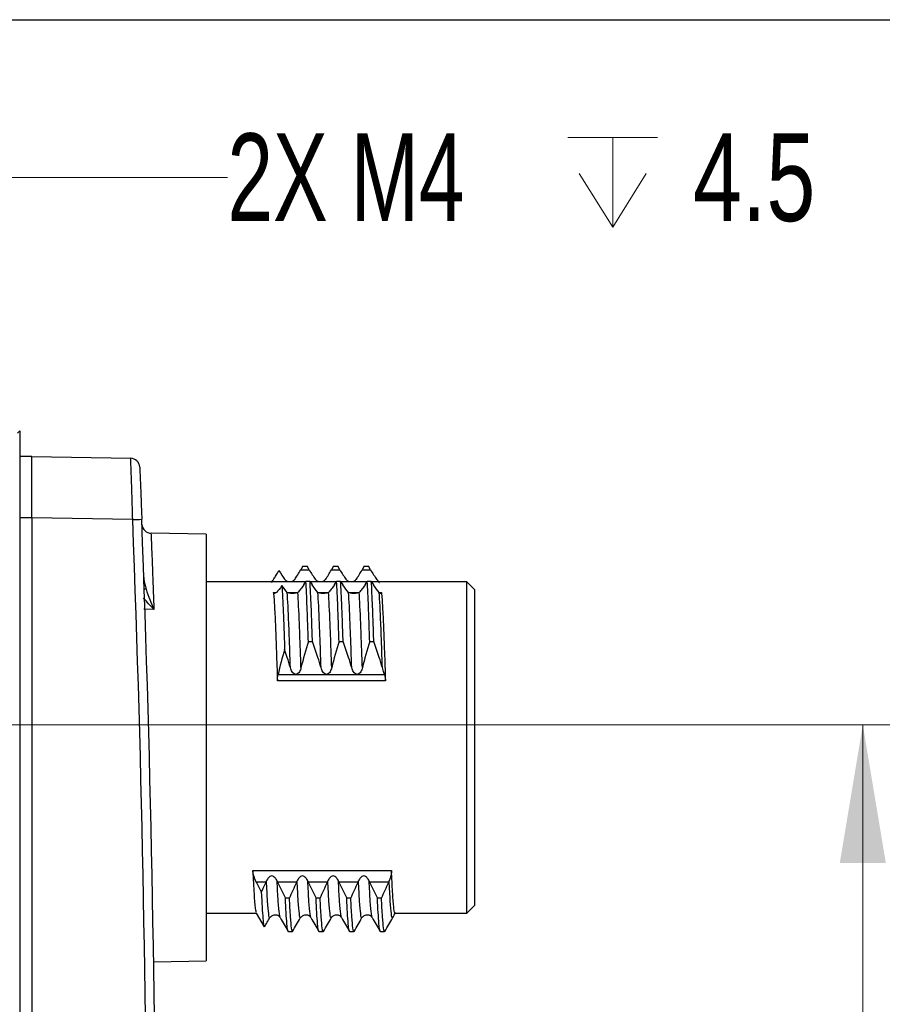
# Model space of a CAD drawing. Header units: millimetres. Extents: x 10 to 272, y 8 to 208.
# Tile 27 of 36: x 101 to 120, y 186 to 208. Entities that reach past the tile are written whole.
import ezdxf

# ---------------------------------------------------------------- set-up
doc = ezdxf.new("R2010")
doc.units = ezdxf.units.MM
doc.styles.add('SLDTEXTSTYLE0', font='TXT', dxfattribs={"width": 0.75})
doc.styles.add('SLDTEXTSTYLE2', font='TXT', dxfattribs={"width": 0.7})
doc.dimstyles.new('SLDDIMSTYLE0', dxfattribs={"dimtxt": 1.905, "dimasz": 3, "dimexe": 0, "dimexo": 0.0625, "dimgap": 0.47625, "dimtad": 0, "dimtih": 1, "dimtoh": 1, "dimdec": 1, "dimlfac": 1.5, "dimrnd": 1e-09, "dimzin": 4, "dimdsep": 46, "dimtxsty": 'SLDTEXTSTYLE0', "dimsah": 1, "dimcen": 0.09, "dimadec": 0, "dimazin": 1, "dimtfac": 1, "dimtdec": 1, "dimtofl": 0, "dimtmove": 0, "dimatfit": 3, "dimfxl": 1, "dimfrac": 2, "dimtolj": 1, "dimtzin": 12, "dimarcsym": 0})
doc.dimstyles.new('SLDDIMSTYLE3', dxfattribs={"dimtxt": 1.905, "dimasz": 3, "dimexe": 0, "dimexo": 0.0625, "dimgap": 0.47625, "dimtad": 0, "dimtih": 1, "dimtoh": 1, "dimdec": 1, "dimlfac": 1.5, "dimrnd": 1e-09, "dimzin": 12, "dimdsep": 46, "dimtxsty": 'SLDTEXTSTYLE0', "dimsah": 1, "dimcen": 0, "dimadec": 0, "dimazin": 3, "dimtfac": 1, "dimtdec": 1, "dimtofl": 0, "dimtmove": 0, "dimatfit": 3, "dimfxl": 1, "dimfrac": 2, "dimtolj": 1, "dimtzin": 12, "dimarcsym": 0})

# ---------------------------------------------------------------- blocks, each defined once
blk = doc.blocks.new('SW_SYMBOL_HOLE_DEPTH')
at = {"color": 0, "linetype": 'Continuous', "lineweight": 18}
for p, q in [((0, 875), (800, 875)), ((400, 875), (400, 75)), ((100, 555), (400, 75)), ((700, 555), (400, 75))]:
    blk.add_line(p, q, dxfattribs=at)
blk = doc.blocks.new('_D_10')
at = {"color": 7, "linetype": 'Continuous', "lineweight": 18}
for p, q in [((93.714, 193.339), (99.373, 204.262)), ((99.373, 204.262), (105.723, 204.262))]:
    blk.add_line(p, q, dxfattribs=at)
blk.add_solid([(93.714, 193.339), (95.538, 195.773), (94.65, 196.233)], dxfattribs=at)
at = {"color": 7, "linetype": 'Continuous', "lineweight": 18, "xscale": 0.0024333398, "yscale": 0.0024333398, "zscale": 0.0024333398}
blk.add_blockref('SW_SYMBOL_HOLE_DEPTH', (113.124, 203), dxfattribs=at)
at = {"color": 7, "linetype": 'Continuous', "lineweight": 18, "char_height": 1.905, "attachment_point": 1}
for s, insert, style in [('2X M4', (105.723, 205.22), 'SLDTEXTSTYLE2'), ('4.5', (115.846, 205.22), 'SLDTEXTSTYLE0')]:
    blk.add_mtext(s, dxfattribs=dict(at, insert=insert, style=style))
blk = doc.blocks.new('_D_11')
at = {"color": 7, "linetype": 'Continuous', "lineweight": 18}
for p, q in [((94.478, 192.363), (122.709, 192.363)), ((119.534, 192.363), (119.534, 181.665)), ((119.534, 181.278), (118.953, 181.278)), ((118.953, 181.278), (118.953, 178.253)), ((124.46, 181.278), (125.041, 181.278)), ((125.041, 181.278), (125.041, 178.253)), ((118.953, 178.253), (119.534, 178.253)), ((125.041, 178.253), (124.46, 178.253)), ((119.534, 168.363), (119.534, 177.866)), ((94.478, 168.363), (122.709, 168.363))]:
    blk.add_line(p, q, dxfattribs=at)
for points in [[(119.534, 192.363), (119.034, 189.363), (120.034, 189.363)], [(119.534, 168.363), (120.034, 171.363), (119.034, 171.363)]]:
    blk.add_solid(points, dxfattribs=at)
at = {"color": 7, "linetype": 'Continuous', "lineweight": 18, "char_height": 1.905, "attachment_point": 1, "style": 'SLDTEXTSTYLE0'}
for s, insert in [('36.0', (113.447, 180.709)), ('1.42', (119.534, 180.709))]:
    blk.add_mtext(s, dxfattribs=dict(at, insert=insert))

msp = doc.modelspace()

# ---------------------------------------------------------------- linework, layer by layer
at = {"color": 7, "linetype": 'Continuous', "lineweight": 25}
for p, q in [((10.088, 207.692), (270.088, 207.692)), ((101.208, 198.753), (101.208, 161.973)), ((101.474, 198.196), (101.208, 198.196)), ((101.474, 198.196), (103.621, 198.159)), ((101.474, 196.863), (101.208, 196.863)), ((103.665, 196.825), (101.474, 196.863)), ((101.474, 196.863), (101.474, 163.863)), ((105.258, 196.509), (104.064, 196.53)), ((105.258, 196.509), (105.258, 187.233)), ((107.364, 195.816), (107.317, 195.736)), ((107.317, 195.736), (107.5, 195.736)), ((107.364, 195.816), (107.453, 195.816)), ((107.5, 195.736), (107.453, 195.816)), ((108.031, 195.816), (107.984, 195.736)), ((107.984, 195.736), (108.167, 195.736)), ((108.031, 195.816), (108.12, 195.816)), ((108.167, 195.736), (108.12, 195.816)), ((108.697, 195.816), (108.651, 195.736)), ((108.651, 195.736), (108.833, 195.736)), ((108.697, 195.816), (108.787, 195.816)), ((108.833, 195.736), (108.787, 195.816)), ((103.909, 195.54), (103.909, 195.54)), ((107.422, 195.471), (105.258, 195.471)), ((107.382, 195.408), (107.428, 195.481)), ((107.518, 195.481), (107.428, 195.481)), ((107.518, 195.481), (107.564, 195.408)), ((108.089, 195.471), (107.524, 195.471)), ((108.048, 195.408), (108.095, 195.481)), ((108.184, 195.481), (108.095, 195.481)), ((108.184, 195.481), (108.231, 195.408)), ((108.755, 195.471), (108.191, 195.471)), ((108.715, 195.408), (108.762, 195.481)), ((108.851, 195.481), (108.762, 195.481)), ((108.851, 195.481), (108.898, 195.408)), ((110.925, 195.471), (108.858, 195.471)), ((111.092, 195.304), (110.925, 195.471)), ((110.925, 188.271), (110.925, 195.471)), ((106.725, 195.24), (106.78, 195.24)), ((107.032, 195.24), (107.242, 195.24)), ((107.699, 195.24), (107.909, 195.24)), ((108.365, 195.24), (108.575, 195.24)), ((109.028, 195.24), (109.073, 195.24)), ((111.092, 195.304), (111.092, 188.438)), ((107.482, 194.179), (107.571, 194.179)), ((108.149, 194.179), (108.238, 194.179)), ((108.815, 194.179), (108.905, 194.179)), ((109.157, 193.321), (106.809, 193.321)), ((106.823, 193.456), (109.136, 193.456)), ((106.275, 189.197), (109.29, 189.197)), ((106.562, 188.949), (106.35, 188.949)), ((107.229, 188.949), (106.814, 188.949)), ((107.895, 188.949), (107.481, 188.949)), ((108.562, 188.949), (108.147, 188.949)), ((109.229, 188.949), (108.814, 188.949)), ((107.072, 188.598), (106.982, 188.598)), ((107.738, 188.598), (107.649, 188.598)), ((108.405, 188.598), (108.316, 188.598)), ((109.072, 188.598), (108.982, 188.598)), ((110.925, 188.271), (111.092, 188.438)), ((105.258, 188.271), (105.687, 188.271)), ((105.687, 188.271), (106.351, 188.271)), ((106.348, 188.275), (106.523, 187.974)), ((109.368, 188.271), (110.925, 188.271)), ((107.048, 187.871), (107.137, 187.871)), ((107.714, 187.871), (107.804, 187.871)), ((108.381, 187.871), (108.47, 187.871)), ((109.048, 187.871), (109.137, 187.871)), ((104.121, 187.213), (105.258, 187.233))]:
    msp.add_line(p, q, dxfattribs=at)
at = {"color": 7, "linetype": 'Continuous', "lineweight": 25, "flags": 128}
for points in [[(101.208, 198.753), (101.182, 198.728), (101.162, 198.708)], [(101.474, 198.196), (101.474, 198.196)], [(104.124, 194.874), (103.932, 194.876), (103.907, 194.876)]]:
    msp.add_lwpolyline(points, dxfattribs=at)
at = {"color": 7, "linetype": 'Continuous', "lineweight": 25}
for centre, radius, start, end in [((103.617, 197.959), 0.2, 2.3283, 89), ((100.918, 270.344), 73.57, 272.14016, 272.2932), ((-329.155, 180.363), 433.133, 357.82185, 2.17815), ((-329.159, 180.363), 433.333, 357.82185, 2.17815), ((104.066, 196.73), 0.2, 182.1795, 270.207), ((103.957, 195.127), 0.19, 90.5913, 102.3087)]:
    msp.add_arc(centre, radius, start, end, dxfattribs=at)
for points, knots in [([(101.474, 196.863), (101.474, 197.037), (101.474, 197.212), (101.474, 197.534), (101.474, 197.682), (101.474, 197.929), (101.474, 198.028), (101.474, 198.161), (101.474, 198.196), (101.474, 198.196)], [0, 0, 0, 0, 0.25, 0.25, 0.5, 0.5, 0.75, 0.75, 1, 1, 1, 1]), ([(103.665, 196.825), (103.66, 197.001), (103.655, 197.176), (103.645, 197.496), (103.64, 197.645), (103.633, 197.83), (103.631, 197.886), (103.628, 197.983), (103.626, 198.024), (103.624, 198.09), (103.623, 198.116), (103.621, 198.15), (103.621, 198.159), (103.621, 198.159)], [0, 0, 0, 0, 0.25, 0.25, 0.5, 0.5, 0.625, 0.625, 0.75, 0.75, 0.875, 0.875, 1, 1, 1, 1]), ([(103.817, 197.967), (103.817, 197.967), (103.817, 197.959), (103.818, 197.931), (103.819, 197.909), (103.822, 197.852), (103.823, 197.817), (103.826, 197.735), (103.828, 197.687), (103.835, 197.53), (103.84, 197.403), (103.85, 197.131), (103.856, 196.982), (103.862, 196.832)], [0, 0, 0, 0, 0.125, 0.125, 0.25, 0.25, 0.375, 0.375, 0.5, 0.5, 0.75, 0.75, 1, 1, 1, 1]), ([(104.063, 196.506), (104.063, 196.508), (104.063, 196.512), (104.07, 196.34), (104.081, 196.052), (104.097, 195.634), (104.112, 195.224), (104.121, 194.949), (104.124, 194.874)], [0, 0, 0, 0, 0.150765, 0.341791, 0.538366, 0.729512, 0.926209, 1, 1, 1, 1]), ([(106.68, 195.461), (106.681, 195.461), (106.683, 195.462), (106.706, 195.497), (106.745, 195.558), (106.794, 195.635), (106.828, 195.693), (106.843, 195.719)], [0, 0, 0, 0, 0.148156, 0.351489, 0.56545, 0.80989, 1, 1, 1, 1]), ([(107.5, 195.736), (107.523, 195.697), (107.545, 195.66), (107.589, 195.591), (107.61, 195.56), (107.629, 195.533)], [0, 0, 0, 0, 0.5, 0.5, 1, 1, 1, 1]), ([(108.167, 195.736), (108.19, 195.697), (108.212, 195.66), (108.256, 195.591), (108.277, 195.56), (108.295, 195.533)], [0, 0, 0, 0, 0.5, 0.5, 1, 1, 1, 1]), ([(108.833, 195.736), (108.856, 195.697), (108.879, 195.66), (108.922, 195.591), (108.943, 195.56), (108.962, 195.533)], [0, 0, 0, 0, 0.5, 0.5, 1, 1, 1, 1]), ([(106.962, 195.533), (106.974, 195.517), (106.989, 195.504), (107.026, 195.485), (107.05, 195.479), (107.107, 195.478), (107.131, 195.485), (107.168, 195.504), (107.183, 195.517), (107.193, 195.533)], [0, 0, 0, 0, 0.25, 0.25, 0.5, 0.5, 0.75, 0.75, 1, 1, 1, 1]), ([(107.382, 195.408), (107.359, 195.373), (107.336, 195.341), (107.293, 195.285), (107.272, 195.262), (107.253, 195.245)], [0, 0, 0, 0, 0.5, 0.5, 1, 1, 1, 1]), ([(107.482, 194.179), (107.478, 194.319), (107.473, 194.452), (107.464, 194.699), (107.46, 194.815), (107.447, 195.143), (107.438, 195.332), (107.428, 195.481)], [0, 0, 0, 0, 0.25, 0.25, 0.5, 0.5, 1, 1, 1, 1]), ([(107.571, 194.179), (107.567, 194.319), (107.562, 194.452), (107.554, 194.699), (107.55, 194.815), (107.537, 195.143), (107.527, 195.332), (107.518, 195.481)], [0, 0, 0, 0, 0.25, 0.25, 0.5, 0.5, 1, 1, 1, 1]), ([(107.629, 195.533), (107.64, 195.517), (107.655, 195.504), (107.693, 195.485), (107.717, 195.479), (107.774, 195.478), (107.798, 195.485), (107.835, 195.504), (107.849, 195.517), (107.86, 195.533)], [0, 0, 0, 0, 0.25, 0.25, 0.5, 0.5, 0.75, 0.75, 1, 1, 1, 1]), ([(108.048, 195.408), (108.026, 195.373), (108.003, 195.341), (107.959, 195.285), (107.938, 195.262), (107.919, 195.245)], [0, 0, 0, 0, 0.5, 0.5, 1, 1, 1, 1]), ([(108.149, 194.179), (108.144, 194.319), (108.14, 194.452), (108.131, 194.699), (108.127, 194.815), (108.114, 195.143), (108.105, 195.332), (108.095, 195.481)], [0, 0, 0, 0, 0.25, 0.25, 0.5, 0.5, 1, 1, 1, 1]), ([(108.238, 194.179), (108.234, 194.319), (108.229, 194.452), (108.22, 194.699), (108.216, 194.815), (108.203, 195.143), (108.194, 195.332), (108.184, 195.481)], [0, 0, 0, 0, 0.25, 0.25, 0.5, 0.5, 1, 1, 1, 1]), ([(108.295, 195.533), (108.307, 195.517), (108.322, 195.504), (108.36, 195.485), (108.384, 195.479), (108.44, 195.478), (108.465, 195.485), (108.502, 195.504), (108.516, 195.517), (108.526, 195.533)], [0, 0, 0, 0, 0.25, 0.25, 0.5, 0.5, 0.75, 0.75, 1, 1, 1, 1]), ([(108.715, 195.408), (108.692, 195.373), (108.67, 195.341), (108.626, 195.285), (108.605, 195.262), (108.586, 195.245)], [0, 0, 0, 0, 0.5, 0.5, 1, 1, 1, 1]), ([(108.815, 194.179), (108.811, 194.319), (108.806, 194.452), (108.798, 194.699), (108.794, 194.815), (108.781, 195.143), (108.771, 195.332), (108.762, 195.481)], [0, 0, 0, 0, 0.25, 0.25, 0.5, 0.5, 1, 1, 1, 1]), ([(108.905, 194.179), (108.9, 194.319), (108.896, 194.452), (108.887, 194.699), (108.883, 194.815), (108.87, 195.143), (108.861, 195.332), (108.851, 195.481)], [0, 0, 0, 0, 0.25, 0.25, 0.5, 0.5, 1, 1, 1, 1]), ([(103.955, 195.317), (103.979, 195.237), (104.006, 195.161), (104.064, 195.014), (104.094, 194.943), (104.124, 194.874)], [0, 0, 0, 0, 0.5, 0.5, 1, 1, 1, 1]), ([(106.908, 195.393), (106.865, 195.327), (106.822, 195.274), (106.753, 195.214), (106.727, 195.209), (106.725, 195.24)], [0, 0, 0, 0, 0.5, 0.5, 1, 1, 1, 1]), ([(106.725, 195.24), (106.732, 195.155), (106.739, 195.046), (106.754, 194.791), (106.761, 194.644), (106.771, 194.402), (106.774, 194.318), (106.781, 194.14), (106.784, 194.046), (106.795, 193.754), (106.802, 193.543), (106.809, 193.321)], [0, 0, 0, 0, 0.25, 0.25, 0.5, 0.5, 0.625, 0.625, 0.75, 0.75, 1, 1, 1, 1]), ([(106.908, 195.393), (106.918, 195.237), (106.928, 195.035), (106.942, 194.687), (106.946, 194.563), (106.956, 194.297), (106.961, 194.155), (106.966, 194.004)], [0, 0, 0, 0, 0.5, 0.5, 0.75, 0.75, 1, 1, 1, 1]), ([(107.092, 193.609), (107.085, 193.79), (107.08, 193.963), (107.068, 194.285), (107.063, 194.433), (107.046, 194.843), (107.034, 195.076), (107.022, 195.245)], [0, 0, 0, 0, 0.25, 0.25, 0.5, 0.5, 1, 1, 1, 1]), ([(107.253, 195.245), (107.241, 195.235), (107.226, 195.229), (107.188, 195.221), (107.164, 195.22), (107.108, 195.219), (107.084, 195.221), (107.047, 195.229), (107.032, 195.235), (107.022, 195.245)], [0, 0, 0, 0, 0.25, 0.25, 0.5, 0.5, 0.75, 0.75, 1, 1, 1, 1]), ([(107.322, 193.609), (107.316, 193.79), (107.31, 193.963), (107.299, 194.285), (107.293, 194.433), (107.277, 194.843), (107.265, 195.076), (107.253, 195.245)], [0, 0, 0, 0, 0.25, 0.25, 0.5, 0.5, 1, 1, 1, 1]), ([(107.758, 193.609), (107.752, 193.79), (107.746, 193.963), (107.735, 194.285), (107.729, 194.433), (107.713, 194.843), (107.701, 195.076), (107.689, 195.245)], [0, 0, 0, 0, 0.25, 0.25, 0.5, 0.5, 1, 1, 1, 1]), ([(107.919, 195.245), (107.908, 195.235), (107.893, 195.229), (107.855, 195.221), (107.831, 195.22), (107.775, 195.219), (107.75, 195.221), (107.713, 195.229), (107.699, 195.235), (107.689, 195.245)], [0, 0, 0, 0, 0.25, 0.25, 0.5, 0.5, 0.75, 0.75, 1, 1, 1, 1]), ([(107.989, 193.609), (107.983, 193.79), (107.977, 193.963), (107.966, 194.285), (107.96, 194.433), (107.944, 194.843), (107.932, 195.076), (107.919, 195.245)], [0, 0, 0, 0, 0.25, 0.25, 0.5, 0.5, 1, 1, 1, 1]), ([(108.425, 193.609), (108.419, 193.79), (108.413, 193.963), (108.401, 194.285), (108.396, 194.433), (108.379, 194.843), (108.367, 195.076), (108.355, 195.245)], [0, 0, 0, 0, 0.25, 0.25, 0.5, 0.5, 1, 1, 1, 1]), ([(108.586, 195.245), (108.575, 195.235), (108.56, 195.229), (108.522, 195.221), (108.498, 195.22), (108.441, 195.219), (108.417, 195.221), (108.38, 195.229), (108.366, 195.235), (108.355, 195.245)], [0, 0, 0, 0, 0.25, 0.25, 0.5, 0.5, 0.75, 0.75, 1, 1, 1, 1]), ([(108.656, 193.609), (108.65, 193.79), (108.644, 193.963), (108.632, 194.285), (108.627, 194.433), (108.61, 194.843), (108.598, 195.076), (108.586, 195.245)], [0, 0, 0, 0, 0.25, 0.25, 0.5, 0.5, 1, 1, 1, 1]), ([(109.092, 193.609), (109.085, 193.79), (109.08, 193.963), (109.068, 194.285), (109.063, 194.433), (109.046, 194.843), (109.034, 195.076), (109.022, 195.245)], [0, 0, 0, 0, 0.25, 0.25, 0.5, 0.5, 1, 1, 1, 1]), ([(109.062, 195.221), (109.056, 195.221), (109.047, 195.222), (109.03, 195.238), (109.022, 195.245)], [0, 0, 0, 0, 0.544694, 1, 1, 1, 1]), ([(109.073, 195.24), (109.08, 195.155), (109.087, 195.046), (109.102, 194.791), (109.109, 194.644), (109.119, 194.402), (109.122, 194.318), (109.129, 194.14), (109.132, 194.046), (109.143, 193.754), (109.15, 193.543), (109.157, 193.321)], [0, 0, 0, 0, 0.25, 0.25, 0.5, 0.5, 0.625, 0.625, 0.75, 0.75, 1, 1, 1, 1]), ([(104.124, 194.874), (104.123, 194.875), (104.046, 194.949), (103.973, 195.038), (103.901, 195.126)], [0, 0, 0, 0, 0.012259, 1, 1, 1, 1]), ([(107.758, 193.609), (107.736, 193.682), (107.713, 193.756), (107.69, 193.83), (107.671, 193.888), (107.652, 193.947), (107.632, 194.005), (107.612, 194.063), (107.592, 194.121), (107.571, 194.179)], [0, 0, 0, 0, 0.0003472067, 0.0003472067, 0.0003472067, 0.0006241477, 0.0006241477, 0.0006241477, 0.0009011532, 0.0009011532, 0.0009011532, 0.0009011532]), ([(108.425, 193.609), (108.403, 193.682), (108.38, 193.756), (108.356, 193.83), (108.338, 193.888), (108.318, 193.947), (108.299, 194.005), (108.279, 194.063), (108.259, 194.121), (108.238, 194.179)], [0, 0, 0, 0, 0.0003472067, 0.0003472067, 0.0003472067, 0.0006241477, 0.0006241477, 0.0006241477, 0.0009011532, 0.0009011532, 0.0009011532, 0.0009011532]), ([(109.092, 193.609), (109.07, 193.682), (109.047, 193.756), (109.023, 193.83), (109.004, 193.888), (108.985, 193.947), (108.965, 194.005), (108.946, 194.063), (108.925, 194.121), (108.905, 194.179)], [0, 0, 0, 0, 0.0003472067, 0.0003472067, 0.0003472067, 0.0006241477, 0.0006241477, 0.0006241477, 0.0009011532, 0.0009011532, 0.0009011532, 0.0009011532]), ([(107.092, 193.609), (107.07, 193.682), (107.047, 193.756), (107.023, 193.83), (107.004, 193.888), (106.985, 193.946), (106.966, 194.004)], [0, 0, 0, 0, 0.0003472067, 0.0003472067, 0.0003472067, 0.0006228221, 0.0006228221, 0.0006228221, 0.0006228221]), ([(107.322, 193.609), (107.315, 193.576), (107.304, 193.545), (107.278, 193.503), (107.267, 193.489), (107.242, 193.468), (107.225, 193.461), (107.192, 193.462), (107.177, 193.47), (107.151, 193.491), (107.141, 193.504), (107.113, 193.546), (107.101, 193.577), (107.092, 193.609)], [0, 0, 0, 0, 0.25, 0.25, 0.375, 0.375, 0.5, 0.5, 0.625, 0.625, 0.75, 0.75, 1, 1, 1, 1]), ([(107.989, 193.609), (107.981, 193.576), (107.97, 193.545), (107.944, 193.503), (107.934, 193.489), (107.908, 193.468), (107.892, 193.461), (107.859, 193.462), (107.843, 193.47), (107.818, 193.491), (107.807, 193.504), (107.78, 193.546), (107.768, 193.577), (107.758, 193.609)], [0, 0, 0, 0, 0.25, 0.25, 0.375, 0.375, 0.5, 0.5, 0.625, 0.625, 0.75, 0.75, 1, 1, 1, 1]), ([(108.656, 193.609), (108.648, 193.576), (108.637, 193.545), (108.611, 193.503), (108.601, 193.489), (108.575, 193.468), (108.559, 193.461), (108.526, 193.462), (108.51, 193.47), (108.484, 193.491), (108.474, 193.504), (108.447, 193.546), (108.434, 193.577), (108.425, 193.609)], [0, 0, 0, 0, 0.25, 0.25, 0.375, 0.375, 0.5, 0.5, 0.625, 0.625, 0.75, 0.75, 1, 1, 1, 1]), ([(109.136, 193.456), (109.127, 193.488), (109.118, 193.52), (109.108, 193.552), (109.103, 193.571), (109.097, 193.59), (109.092, 193.609)], [0, 0, 0, 0, 0.0001495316, 0.0001495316, 0.0001495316, 0.000238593, 0.000238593, 0.000238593, 0.000238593]), ([(106.275, 189.197), (106.284, 189.017), (106.301, 188.656), (106.326, 188.351), (106.341, 188.31), (106.348, 188.292)], [0, 0, 0, 0, 0.356424, 0.717076, 1, 1, 1, 1]), ([(106.35, 188.949), (106.33, 188.993), (106.312, 189.039), (106.285, 189.124), (106.277, 189.164), (106.275, 189.197)], [0, 0, 0, 0, 0.5, 0.5, 1, 1, 1, 1]), ([(109.368, 188.29), (109.366, 188.285), (109.355, 188.263), (109.337, 188.406), (109.313, 188.703), (109.298, 189.033), (109.29, 189.197)], [0, 0, 0, 0, 0.098666, 0.400155, 0.701644, 1, 1, 1, 1]), ([(106.803, 188.973), (106.792, 188.999), (106.776, 189.022), (106.739, 189.062), (106.715, 189.08), (106.658, 189.081), (106.634, 189.063), (106.597, 189.023), (106.583, 188.999), (106.572, 188.973)], [0, 0, 0, 0, 0.25, 0.25, 0.5, 0.5, 0.75, 0.75, 1, 1, 1, 1]), ([(107.47, 188.973), (107.458, 188.999), (107.443, 189.022), (107.405, 189.062), (107.381, 189.08), (107.325, 189.081), (107.3, 189.063), (107.264, 189.023), (107.249, 188.999), (107.239, 188.973)], [0, 0, 0, 0, 0.25, 0.25, 0.5, 0.5, 0.75, 0.75, 1, 1, 1, 1]), ([(108.136, 188.973), (108.125, 188.999), (108.11, 189.022), (108.072, 189.062), (108.048, 189.08), (107.991, 189.081), (107.967, 189.063), (107.93, 189.023), (107.916, 188.999), (107.905, 188.973)], [0, 0, 0, 0, 0.25, 0.25, 0.5, 0.5, 0.75, 0.75, 1, 1, 1, 1]), ([(108.803, 188.973), (108.792, 188.999), (108.776, 189.022), (108.739, 189.062), (108.715, 189.08), (108.658, 189.081), (108.634, 189.063), (108.597, 189.023), (108.583, 188.999), (108.572, 188.973)], [0, 0, 0, 0, 0.25, 0.25, 0.5, 0.5, 0.75, 0.75, 1, 1, 1, 1]), ([(106.46, 188.72), (106.468, 188.738), (106.476, 188.756), (106.484, 188.773), (106.51, 188.832), (106.536, 188.891), (106.562, 188.949)], [0.0001996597, 0.0001996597, 0.0001996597, 0.0001996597, 0.0002882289, 0.0002882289, 0.0002882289, 0.0005764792, 0.0005764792, 0.0005764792, 0.0005764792]), ([(106.648, 188.189), (106.647, 188.182), (106.637, 188.141), (106.621, 188.244), (106.596, 188.496), (106.58, 188.815), (106.572, 188.973)], [0, 0, 0, 0, 0.061628, 0.371082, 0.686493, 1, 1, 1, 1]), ([(106.87, 188.191), (106.864, 188.206), (106.85, 188.241), (106.827, 188.502), (106.811, 188.817), (106.803, 188.973)], [0, 0, 0, 0, 0.2783858, 0.6402853, 1, 1, 1, 1]), ([(106.814, 188.949), (106.842, 188.891), (106.87, 188.832), (106.898, 188.774), (106.926, 188.715), (106.954, 188.657), (106.982, 188.598)], [0, 0, 0, 0, 0.0002918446, 0.0002918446, 0.0002918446, 0.0005837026, 0.0005837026, 0.0005837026, 0.0005837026]), ([(107.072, 188.598), (107.098, 188.657), (107.125, 188.715), (107.151, 188.773), (107.177, 188.832), (107.203, 188.891), (107.229, 188.949)], [0, 0, 0, 0, 0.0002882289, 0.0002882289, 0.0002882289, 0.0005764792, 0.0005764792, 0.0005764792, 0.0005764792]), ([(107.315, 188.189), (107.313, 188.182), (107.304, 188.141), (107.287, 188.244), (107.263, 188.496), (107.247, 188.815), (107.239, 188.973)], [0, 0, 0, 0, 0.061628, 0.371082, 0.686493, 1, 1, 1, 1]), ([(107.536, 188.191), (107.53, 188.206), (107.517, 188.241), (107.494, 188.502), (107.478, 188.817), (107.47, 188.973)], [0, 0, 0, 0, 0.278386, 0.640285, 1, 1, 1, 1]), ([(107.481, 188.949), (107.508, 188.891), (107.536, 188.832), (107.564, 188.774), (107.592, 188.715), (107.621, 188.657), (107.649, 188.598)], [0, 0, 0, 0, 0.0002918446, 0.0002918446, 0.0002918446, 0.0005837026, 0.0005837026, 0.0005837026, 0.0005837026]), ([(107.738, 188.598), (107.765, 188.657), (107.791, 188.715), (107.818, 188.773), (107.844, 188.832), (107.87, 188.891), (107.895, 188.949)], [0, 0, 0, 0, 0.0002882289, 0.0002882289, 0.0002882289, 0.0005764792, 0.0005764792, 0.0005764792, 0.0005764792]), ([(107.982, 188.189), (107.98, 188.182), (107.971, 188.141), (107.954, 188.244), (107.929, 188.496), (107.913, 188.815), (107.905, 188.973)], [0, 0, 0, 0, 0.061628, 0.371082, 0.686493, 1, 1, 1, 1]), ([(108.203, 188.191), (108.197, 188.206), (108.183, 188.241), (108.16, 188.502), (108.144, 188.817), (108.136, 188.973)], [0, 0, 0, 0, 0.2783858, 0.6402853, 1, 1, 1, 1]), ([(108.147, 188.949), (108.175, 188.891), (108.203, 188.832), (108.231, 188.774), (108.259, 188.715), (108.287, 188.657), (108.316, 188.598)], [0, 0, 0, 0, 0.0002918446, 0.0002918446, 0.0002918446, 0.0005837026, 0.0005837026, 0.0005837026, 0.0005837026]), ([(108.405, 188.598), (108.432, 188.657), (108.458, 188.715), (108.484, 188.773), (108.51, 188.832), (108.536, 188.891), (108.562, 188.949)], [0, 0, 0, 0, 0.0002882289, 0.0002882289, 0.0002882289, 0.0005764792, 0.0005764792, 0.0005764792, 0.0005764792]), ([(108.648, 188.189), (108.647, 188.182), (108.637, 188.141), (108.621, 188.244), (108.596, 188.496), (108.58, 188.815), (108.572, 188.973)], [0, 0, 0, 0, 0.061628, 0.371082, 0.686493, 1, 1, 1, 1]), ([(108.87, 188.191), (108.864, 188.206), (108.85, 188.241), (108.827, 188.502), (108.811, 188.817), (108.803, 188.973)], [0, 0, 0, 0, 0.278386, 0.640285, 1, 1, 1, 1]), ([(108.814, 188.949), (108.842, 188.891), (108.87, 188.832), (108.898, 188.774), (108.926, 188.715), (108.954, 188.657), (108.982, 188.598)], [0, 0, 0, 0, 0.0002918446, 0.0002918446, 0.0002918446, 0.0005837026, 0.0005837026, 0.0005837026, 0.0005837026]), ([(109.072, 188.598), (109.098, 188.657), (109.125, 188.715), (109.151, 188.773), (109.177, 188.832), (109.203, 188.891), (109.229, 188.949)], [0, 0, 0, 0, 0.0002882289, 0.0002882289, 0.0002882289, 0.0005764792, 0.0005764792, 0.0005764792, 0.0005764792]), ([(109.315, 188.191), (109.314, 188.183), (109.304, 188.141), (109.287, 188.244), (109.263, 188.496), (109.247, 188.815), (109.239, 188.973)], [0, 0, 0, 0, 0.067119, 0.374762, 0.688328, 1, 1, 1, 1]), ([(106.46, 188.72), (106.467, 188.582), (106.48, 188.326), (106.499, 188.098), (106.513, 187.985), (106.521, 187.985), (106.523, 187.985)], [0, 0, 0, 0, 0.330511, 0.615001, 0.907742, 1, 1, 1, 1]), ([(107.048, 187.871), (107.038, 187.871), (107.027, 187.931), (107.005, 188.178), (106.993, 188.364), (106.982, 188.598)], [0, 0, 0, 0, 0.5, 0.5, 1, 1, 1, 1]), ([(107.142, 187.889), (107.14, 187.882), (107.132, 187.844), (107.116, 187.936), (107.094, 188.164), (107.079, 188.454), (107.072, 188.598)], [0, 0, 0, 0, 0.066532, 0.37383, 0.687148, 1, 1, 1, 1]), ([(107.714, 187.871), (107.704, 187.871), (107.694, 187.931), (107.671, 188.178), (107.66, 188.364), (107.649, 188.598)], [0, 0, 0, 0, 0.5, 0.5, 1, 1, 1, 1]), ([(107.808, 187.889), (107.807, 187.882), (107.798, 187.844), (107.783, 187.936), (107.76, 188.164), (107.746, 188.454), (107.738, 188.598)], [0, 0, 0, 0, 0.066532, 0.37383, 0.687148, 1, 1, 1, 1]), ([(108.381, 187.871), (108.371, 187.871), (108.36, 187.931), (108.338, 188.178), (108.327, 188.364), (108.316, 188.598)], [0, 0, 0, 0, 0.5, 0.5, 1, 1, 1, 1]), ([(108.475, 187.889), (108.473, 187.882), (108.465, 187.844), (108.45, 187.936), (108.427, 188.164), (108.412, 188.454), (108.405, 188.598)], [0, 0, 0, 0, 0.066532, 0.37383, 0.687148, 1, 1, 1, 1]), ([(109.048, 187.871), (109.038, 187.871), (109.027, 187.931), (109.005, 188.178), (108.993, 188.364), (108.982, 188.598)], [0, 0, 0, 0, 0.5, 0.5, 1, 1, 1, 1]), ([(109.142, 187.889), (109.14, 187.882), (109.132, 187.844), (109.116, 187.936), (109.094, 188.164), (109.079, 188.454), (109.072, 188.598)], [0, 0, 0, 0, 0.066532, 0.37383, 0.687148, 1, 1, 1, 1]), ([(106.532, 187.973), (106.551, 188.007), (106.59, 188.074), (106.629, 188.141), (106.648, 188.175)], [0, 0, 0, 0, 0.500013, 1, 1, 1, 1]), ([(106.648, 188.175), (106.664, 188.194), (106.694, 188.231), (106.777, 188.244), (106.841, 188.215), (106.861, 188.188), (106.87, 188.175)], [0, 0, 0, 0, 0.280989, 0.549879, 0.791141, 1, 1, 1, 1]), ([(106.87, 188.175), (106.899, 188.125), (106.956, 188.025), (107.014, 187.925), (107.043, 187.875)], [0, 0, 0, 0, 0.499982, 1, 1, 1, 1]), ([(107.141, 187.875), (107.17, 187.925), (107.228, 188.025), (107.286, 188.125), (107.315, 188.175)], [0, 0, 0, 0, 0.500015, 1, 1, 1, 1]), ([(107.315, 188.175), (107.331, 188.194), (107.361, 188.231), (107.444, 188.244), (107.508, 188.215), (107.527, 188.188), (107.536, 188.175)], [0, 0, 0, 0, 0.280986, 0.54988, 0.791141, 1, 1, 1, 1]), ([(107.536, 188.175), (107.565, 188.125), (107.623, 188.025), (107.681, 187.925), (107.71, 187.875)], [0, 0, 0, 0, 0.499986, 1, 1, 1, 1]), ([(107.808, 187.875), (107.837, 187.925), (107.895, 188.025), (107.953, 188.125), (107.982, 188.175)], [0, 0, 0, 0, 0.500015, 1, 1, 1, 1]), ([(107.982, 188.175), (107.997, 188.194), (108.027, 188.231), (108.111, 188.244), (108.175, 188.215), (108.194, 188.188), (108.203, 188.175)], [0, 0, 0, 0, 0.280989, 0.549879, 0.791141, 1, 1, 1, 1]), ([(108.203, 188.175), (108.232, 188.125), (108.29, 188.025), (108.348, 187.925), (108.377, 187.875)], [0, 0, 0, 0, 0.499982, 1, 1, 1, 1]), ([(108.475, 187.875), (108.504, 187.925), (108.562, 188.025), (108.619, 188.125), (108.648, 188.175)], [0, 0, 0, 0, 0.500015, 1, 1, 1, 1]), ([(108.648, 188.175), (108.664, 188.194), (108.694, 188.231), (108.777, 188.244), (108.841, 188.215), (108.861, 188.188), (108.87, 188.175)], [0, 0, 0, 0, 0.280986, 0.549881, 0.791143, 1, 1, 1, 1]), ([(108.87, 188.175), (108.899, 188.125), (108.956, 188.025), (109.014, 187.925), (109.043, 187.875)], [0, 0, 0, 0, 0.499986, 1, 1, 1, 1]), ([(109.141, 187.875), (109.17, 187.925), (109.228, 188.025), (109.286, 188.125), (109.315, 188.175)], [0, 0, 0, 0, 0.500015, 1, 1, 1, 1]), ([(109.315, 188.175), (109.325, 188.192), (109.343, 188.224), (109.362, 188.256), (109.371, 188.271)], [0, 0, 0, 0, 0.522877, 1, 1, 1, 1])]:
    msp.add_open_spline(points, degree=3, knots=knots, dxfattribs=at)
for points in [[(106.843, 195.719), (106.886, 195.648), (106.928, 195.582), (106.962, 195.533)], [(107.193, 195.533), (107.227, 195.586), (107.272, 195.659), (107.317, 195.736)], [(107.86, 195.533), (107.894, 195.586), (107.938, 195.659), (107.984, 195.736)], [(108.526, 195.533), (108.561, 195.586), (108.605, 195.659), (108.651, 195.736)], [(103.908, 195.569), (103.908, 195.56), (103.909, 195.55), (103.909, 195.54)], [(103.909, 195.54), (103.916, 195.462), (103.935, 195.387), (103.955, 195.317)], [(107.689, 195.245), (107.654, 195.279), (107.61, 195.337), (107.564, 195.408)], [(108.355, 195.245), (108.321, 195.279), (108.277, 195.337), (108.231, 195.408)], [(109.022, 195.245), (108.988, 195.279), (108.943, 195.337), (108.898, 195.408)], [(108.962, 195.533), (108.998, 195.482), (109.024, 195.452), (109.026, 195.459)], [(107.022, 195.245), (106.99, 195.276), (106.95, 195.329), (106.908, 195.393)], [(109.073, 195.24), (109.074, 195.228), (109.072, 195.221), (109.066, 195.219)], [(107.482, 194.179), (107.423, 193.991), (107.37, 193.801), (107.322, 193.609)], [(108.149, 194.179), (108.09, 193.991), (108.036, 193.801), (107.989, 193.609)], [(108.815, 194.179), (108.757, 193.991), (108.703, 193.801), (108.656, 193.609)], [(106.966, 194.004), (106.912, 193.823), (106.864, 193.64), (106.823, 193.456)], [(106.809, 193.321), (106.808, 193.364), (106.813, 193.41), (106.823, 193.456)], [(109.136, 193.456), (109.148, 193.41), (109.156, 193.364), (109.157, 193.321)], [(109.29, 189.197), (109.292, 189.138), (109.272, 189.054), (109.239, 188.973)], [(106.35, 188.949), (106.387, 188.873), (106.423, 188.796), (106.46, 188.72)], [(106.572, 188.973), (106.569, 188.965), (106.565, 188.957), (106.562, 188.949)], [(106.814, 188.949), (106.81, 188.957), (106.807, 188.965), (106.803, 188.973)], [(107.239, 188.973), (107.235, 188.965), (107.232, 188.957), (107.229, 188.949)], [(107.481, 188.949), (107.477, 188.957), (107.473, 188.965), (107.47, 188.973)], [(107.905, 188.973), (107.902, 188.965), (107.899, 188.957), (107.895, 188.949)], [(108.147, 188.949), (108.144, 188.957), (108.14, 188.965), (108.136, 188.973)], [(108.572, 188.973), (108.569, 188.965), (108.565, 188.957), (108.562, 188.949)], [(108.814, 188.949), (108.81, 188.957), (108.807, 188.965), (108.803, 188.973)], [(109.239, 188.973), (109.235, 188.965), (109.232, 188.957), (109.229, 188.949)]]:
    msp.add_open_spline(points, degree=3, dxfattribs=at)

# ---------------------------------------------------------------- dimensions: what is measured, and where the dimension line sits
at = {"color": 7, "linetype": 'Continuous', "lineweight": 18}
dim = msp.add_diameter_dim_2p(p1=(92.702, 191.386), p2=(93.714, 193.339), text='2X M4{\\fGDT;x}4.5', dimstyle='SLDDIMSTYLE3', override={"dimpost": '<>'}, dxfattribs=at)
dim.commit()
dim.dimension.update_dxf_attribs({"geometry": '_D_10', "text_midpoint": (112.544, 204.262), "dimtype": 163})
dim = msp.add_linear_dim(base=(119.534, 168.363), p1=(93.208, 192.363), p2=(93.208, 168.363), angle=90, dimstyle='SLDDIMSTYLE0', dxfattribs=at)
dim.commit()
dim.dimension.update_dxf_attribs({"geometry": '_D_11', "text_midpoint": (119.534, 179.766), "dimtype": 160})

doc.saveas('drawing.dxf')
